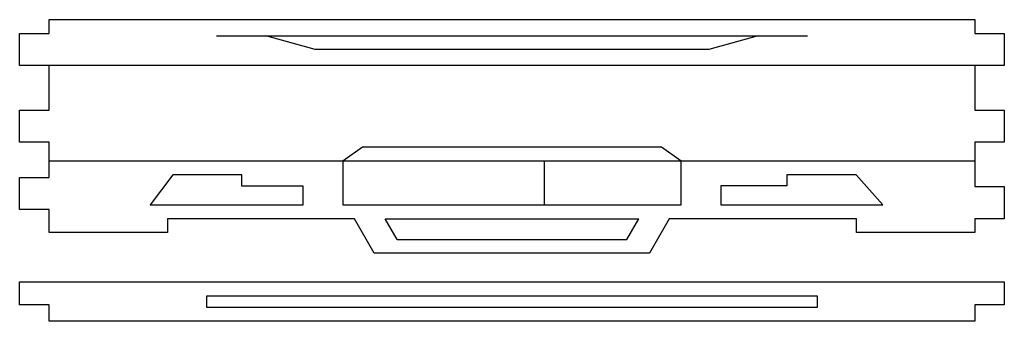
# Model space of a CAD drawing. Header units: centimetres. Extents: x -61 to 115850, y -602 to 46067.
# Tile 7 of 10: x 7117 to 17460, y 5102 to 8274. Entities that reach past the tile are written whole.
import ezdxf

# ---------------------------------------------------------------- set-up
doc = ezdxf.new("R2010")
doc.units = ezdxf.units.CM
doc.header["$MEASUREMENT"] = 0
doc.layers.get('0').update_dxf_attribs({"linetype": 'CONTINUOUS'})
doc.layers.add('corte', color=1, linetype='CONTINUOUS')
doc.layers.add('detalhes', color=2, linetype='CONTINUOUS')

# ---------------------------------------------------------------- blocks, each defined once
blk = doc.blocks.new('atat_all_parts')
at = {"layer": 'corte'}
blk.add_lwpolyline([(134.81, 123.07), (106.85, 123.07), (104.85, 130.57), (85.85, 130.57), (85.85, 127.57), (73.83, 127.57), (73.83, 132.57), (70.83, 132.57), (70.83, 139.57), (73.83, 139.57), (73.83, 147.27), (70.83, 147.27), (70.83, 154.27), (73.83, 154.27), (73.83, 163.97), (70.83, 163.97), (70.83, 170.97), (73.83, 170.97), (73.83, 173.97), (167.83, 173.97), (167.83, 170.97), (170.83, 170.97), (170.83, 163.97), (167.83, 163.97), (167.83, 154.27), (170.83, 154.27), (170.83, 147.27), (167.83, 147.27), (167.83, 137.57), (170.83, 137.57), (170.83, 130.57), (167.83, 130.57), (167.83, 127.57), (155.81, 127.57), (155.81, 130.57), (136.81, 130.57)], close=True, dxfattribs=at)
blk.add_lwpolyline([(73.83, 111.79), (70.83, 111.79), (70.83, 116.79), (170.83, 116.79), (170.83, 111.79), (167.83, 111.79), (167.83, 108.2), (73.83, 108.2), (73.83, 111.79)], dxfattribs=at)
at = {"layer": 'detalhes'}
for p, q in [((90.83, 170.47), (150.83, 170.47)), ((167.83, 163.97), (73.83, 163.97)), ((167.83, 143.15), (73.83, 143.15)), ((124.15, 133.57), (124.15, 143.15)), ((109.16, 126.07), (107.96, 130.57)), ((107.96, 130.57), (133.71, 130.57)), ((132.51, 126.07), (133.71, 130.57)), ((109.16, 126.07), (132.51, 126.07))]:
    blk.add_line(p, q, dxfattribs=at)
blk.add_lwpolyline([(145.83, 170.47), (140.83, 167.49), (100.83, 167.49), (95.83, 170.47)], dxfattribs=at)
for points in [[(138.03, 143.15), (136.03, 146.15), (105.64, 146.15), (103.64, 143.15), (103.64, 133.57), (138.03, 133.57)], [(93.41, 140.15), (86.4, 140.15), (84.07, 133.57), (99.64, 133.57), (99.64, 137.64), (93.41, 137.64)], [(155.78, 140.15), (148.76, 140.15), (148.76, 137.74), (142.03, 137.74), (142.03, 133.57), (158.5, 133.57)], [(89.83, 111.2), (89.83, 113.79), (151.83, 113.79), (151.83, 111.2)]]:
    blk.add_lwpolyline(points, close=True, dxfattribs=at)

msp = doc.modelspace()

# ---------------------------------------------------------------- block references
at = {"color": 2, "xscale": 103.427572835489, "yscale": 48.22055047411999, "zscale": 103.427572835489}
msp.add_blockref('atat_all_parts', (-209, -115), dxfattribs=at)

doc.saveas('drawing.dxf')
